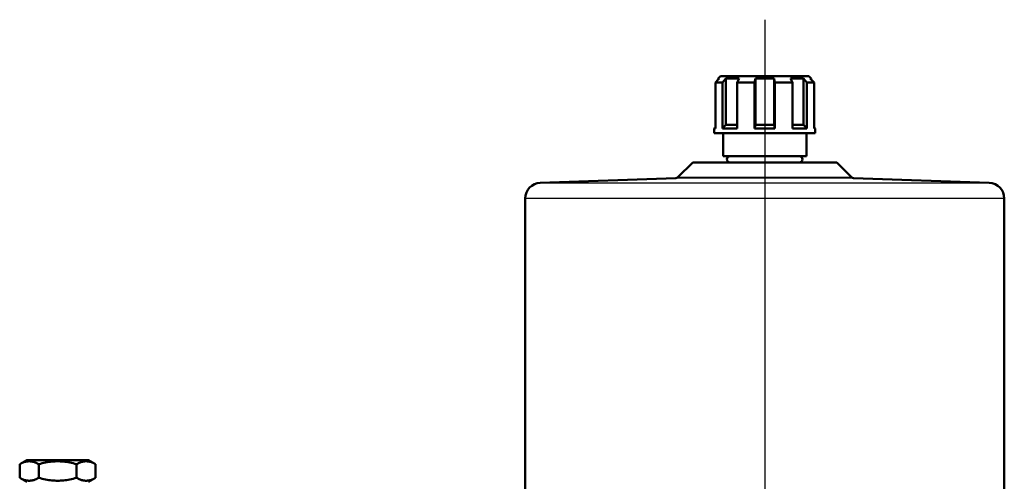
# Model space of a CAD drawing. Header units: millimetres. Extents: x 99 to 904, y 199 to 1209.
# Tile 11 of 14: x 149 to 463, y 1061 to 1209. Entities that reach past the tile are written whole.
import ezdxf

# ---------------------------------------------------------------- set-up
doc = ezdxf.new("R2010")
doc.units = ezdxf.units.MM
doc.header["$LTSCALE"] = 5
for name, color, linetype, lineweight in [('Mittellinie(DIN)', 4, 'Continuous', 25), ('Sichtbare Kanten(DIN)', 7, 'Continuous', 50), ('Sichtbare tangentiale Kanten(DIN)', 3, 'Continuous', 25)]:
    doc.layers.add(name, color=color, linetype=linetype, lineweight=lineweight)

msp = doc.modelspace()

# ---------------------------------------------------------------- linework, layer by layer
at = {"layer": 'Mittellinie(DIN)', "linetype": 'Continuous'}
msp.add_line((386.65, 1208.76), (386.65, 499.33), dxfattribs=at)
at = {"layer": 'Sichtbare Kanten(DIN)'}
for p, q in [((370.88, 1188.71), (371.8, 1189.65)), ((370.88, 1174.29), (370.88, 1188.71)), ((372.11, 1189.96), (370.89, 1188.71)), ((370.89, 1188.71), (370.89, 1173.96)), ((373.21, 1188.71), (370.89, 1188.71)), ((372.55, 1190.71), (371.8, 1189.96)), ((372.11, 1189.96), (371.8, 1189.96)), ((371.8, 1189.96), (371.8, 1189.64)), ((372.55, 1190.71), (400.75, 1190.71)), ((373.21, 1188.71), (374.26, 1189.96)), ((373.21, 1173.96), (373.21, 1188.71)), ((374.26, 1189.96), (374.26, 1175.21)), ((378.5, 1189.96), (374.26, 1189.96)), ((378.5, 1189.96), (377.81, 1188.71)), ((377.81, 1188.71), (377.81, 1173.96)), ((383.42, 1188.71), (377.81, 1188.71)), ((383.42, 1188.71), (383.67, 1189.96)), ((383.42, 1173.96), (383.42, 1188.71)), ((383.67, 1189.96), (383.67, 1175.21)), ((389.66, 1189.96), (383.67, 1189.96)), ((389.66, 1189.96), (389.66, 1175.21)), ((389.66, 1189.96), (389.92, 1188.71)), ((389.92, 1188.71), (389.92, 1173.96)), ((395.52, 1188.71), (389.92, 1188.71)), ((395.52, 1188.71), (394.83, 1189.96)), ((399.06, 1189.96), (394.83, 1189.96)), ((395.52, 1173.96), (395.52, 1188.71)), ((399.06, 1189.96), (399.06, 1175.21)), ((399.06, 1189.96), (400.11, 1188.71)), ((400.11, 1188.71), (400.11, 1173.96)), ((402.43, 1188.71), (400.11, 1188.71)), ((400.75, 1190.71), (401.5, 1189.96)), ((402.43, 1188.71), (401.2, 1189.96)), ((401.5, 1189.96), (401.2, 1189.96)), ((401.5, 1189.96), (401.5, 1189.65)), ((402.43, 1173.96), (402.43, 1188.71)), ((370.89, 1174.29), (370.55, 1173.96)), ((370.89, 1173.96), (370.55, 1173.96)), ((370.55, 1172.51), (370.55, 1173.96)), ((374.26, 1175.21), (373.21, 1173.96)), ((377.81, 1173.96), (373.21, 1173.96)), ((374.26, 1175.21), (377.81, 1175.21)), ((383.67, 1175.21), (383.42, 1173.96)), ((389.92, 1173.96), (383.42, 1173.96)), ((383.67, 1175.21), (389.66, 1175.21)), ((389.92, 1173.96), (389.66, 1175.21)), ((395.52, 1175.21), (399.06, 1175.21)), ((400.11, 1173.96), (395.52, 1173.96)), ((400.11, 1173.96), (399.06, 1175.21)), ((402.43, 1174.29), (402.75, 1173.96)), ((402.75, 1173.96), (402.43, 1173.96)), ((402.75, 1172.51), (402.75, 1173.96)), ((402.75, 1172.51), (370.55, 1172.51)), ((373.35, 1165.16), (373.35, 1172.51)), ((399.95, 1165.16), (399.95, 1172.51)), ((399.95, 1165.16), (373.35, 1165.16)), ((363.66, 1163.16), (358.94, 1158.44)), ((363.66, 1163.16), (409.65, 1163.16)), ((409.65, 1163.16), (414.37, 1158.44)), ((358.27, 1158.14), (314.98, 1156.63)), ((415.04, 1158.14), (458.33, 1156.63)), ((310.15, 1151.63), (310.15, 1034.78)), ((463.15, 1151.63), (463.15, 1034.78)), ((151.04, 1068.04), (148.73, 1066.71)), ((148.73, 1062.37), (148.73, 1066.71)), ((170.68, 1068.04), (151.04, 1068.04)), ((154.8, 1062.37), (154.8, 1066.71)), ((166.92, 1062.37), (166.92, 1066.71)), ((170.68, 1068.04), (172.98, 1066.71)), ((172.98, 1062.37), (172.98, 1066.71)), ((151.04, 1061.04), (148.73, 1062.37)), ((170.68, 1061.04), (172.98, 1062.37))]:
    msp.add_line(p, q, dxfattribs=at)
at = {"layer": 'Sichtbare Kanten(DIN)', "flags": 128}
for points in [[(154.8, 1066.71), (154.51, 1066.87), (154.23, 1067.01), (153.96, 1067.13), (153.7, 1067.24), (153.45, 1067.34), (153.2, 1067.42), (152.95, 1067.49), (152.71, 1067.55), (152.47, 1067.59), (152.23, 1067.62), (152, 1067.64), (151.76, 1067.64), (151.53, 1067.64), (151.29, 1067.62), (151.06, 1067.59), (150.82, 1067.55), (150.58, 1067.49), (150.33, 1067.42), (150.08, 1067.34), (149.83, 1067.24), (149.57, 1067.13), (149.3, 1067.01), (149.02, 1066.87), (148.73, 1066.71)], [(166.92, 1066.71), (166.35, 1066.87), (165.79, 1067.01), (165.26, 1067.13), (164.73, 1067.24), (164.22, 1067.34), (163.72, 1067.42), (163.23, 1067.49), (162.75, 1067.55), (162.27, 1067.59), (161.8, 1067.62), (161.33, 1067.64), (160.86, 1067.64), (160.39, 1067.64), (159.92, 1067.62), (159.45, 1067.59), (158.97, 1067.55), (158.48, 1067.49), (157.99, 1067.42), (157.49, 1067.34), (156.98, 1067.24), (156.46, 1067.13), (155.92, 1067.01), (155.37, 1066.87), (154.8, 1066.71)], [(172.98, 1066.71), (172.7, 1066.87), (172.42, 1067.01), (172.15, 1067.13), (171.89, 1067.24), (171.63, 1067.34), (171.38, 1067.42), (171.14, 1067.49), (170.9, 1067.55), (170.66, 1067.59), (170.42, 1067.62), (170.19, 1067.64), (169.95, 1067.64), (169.72, 1067.64), (169.48, 1067.62), (169.24, 1067.59), (169.01, 1067.55), (168.76, 1067.49), (168.52, 1067.42), (168.27, 1067.34), (168.01, 1067.24), (167.75, 1067.13), (167.48, 1067.01), (167.21, 1066.87), (166.92, 1066.71)], [(148.73, 1062.37), (149.02, 1062.21), (149.3, 1062.07), (149.57, 1061.94), (149.83, 1061.83), (150.08, 1061.73), (150.33, 1061.65), (150.58, 1061.58), (150.82, 1061.53), (151.06, 1061.48), (151.29, 1061.45), (151.53, 1061.43), (151.76, 1061.43), (152, 1061.43), (152.23, 1061.45), (152.47, 1061.48), (152.71, 1061.53), (152.95, 1061.58), (153.2, 1061.65), (153.45, 1061.73), (153.7, 1061.83), (153.96, 1061.94), (154.23, 1062.07), (154.51, 1062.21), (154.8, 1062.37)], [(154.8, 1062.37), (155.37, 1062.21), (155.92, 1062.07), (156.46, 1061.94), (156.98, 1061.83), (157.49, 1061.73), (157.99, 1061.65), (158.48, 1061.58), (158.97, 1061.53), (159.45, 1061.48), (159.92, 1061.45), (160.39, 1061.43), (160.86, 1061.43), (161.33, 1061.43), (161.8, 1061.45), (162.27, 1061.48), (162.75, 1061.53), (163.23, 1061.58), (163.72, 1061.65), (164.22, 1061.73), (164.73, 1061.83), (165.26, 1061.94), (165.79, 1062.07), (166.35, 1062.21), (166.92, 1062.37)], [(166.92, 1062.37), (167.21, 1062.21), (167.48, 1062.07), (167.75, 1061.94), (168.01, 1061.83), (168.27, 1061.73), (168.52, 1061.65), (168.76, 1061.58), (169.01, 1061.53), (169.24, 1061.48), (169.48, 1061.45), (169.72, 1061.43), (169.95, 1061.43), (170.19, 1061.43), (170.42, 1061.45), (170.66, 1061.48), (170.9, 1061.53), (171.14, 1061.58), (171.38, 1061.65), (171.63, 1061.73), (171.89, 1061.83), (172.15, 1061.94), (172.42, 1062.07), (172.7, 1062.21), (172.98, 1062.37)]]:
    msp.add_lwpolyline(points, dxfattribs=at)
at = {"layer": 'Sichtbare Kanten(DIN)'}
for centre, radius, start, end in [((375.58, 1164.16), 1, 90, 270), ((397.73, 1164.16), 1, 270, 90), ((358.23, 1159.14), 1, 272, 315), ((415.08, 1159.14), 1, 225, 268), ((315.15, 1151.63), 5, 92, 180), ((458.15, 1151.63), 5, 0, 88)]:
    msp.add_arc(centre, radius, start, end, dxfattribs=at)
at = {"layer": 'Sichtbare tangentiale Kanten(DIN)'}
for p, q in [((415.04, 1158.14), (358.27, 1158.14)), ((358.94, 1158.44), (414.37, 1158.44)), ((314.98, 1156.63), (458.33, 1156.63)), ((463.15, 1151.63), (310.15, 1151.63))]:
    msp.add_line(p, q, dxfattribs=at)

doc.saveas('drawing.dxf')
